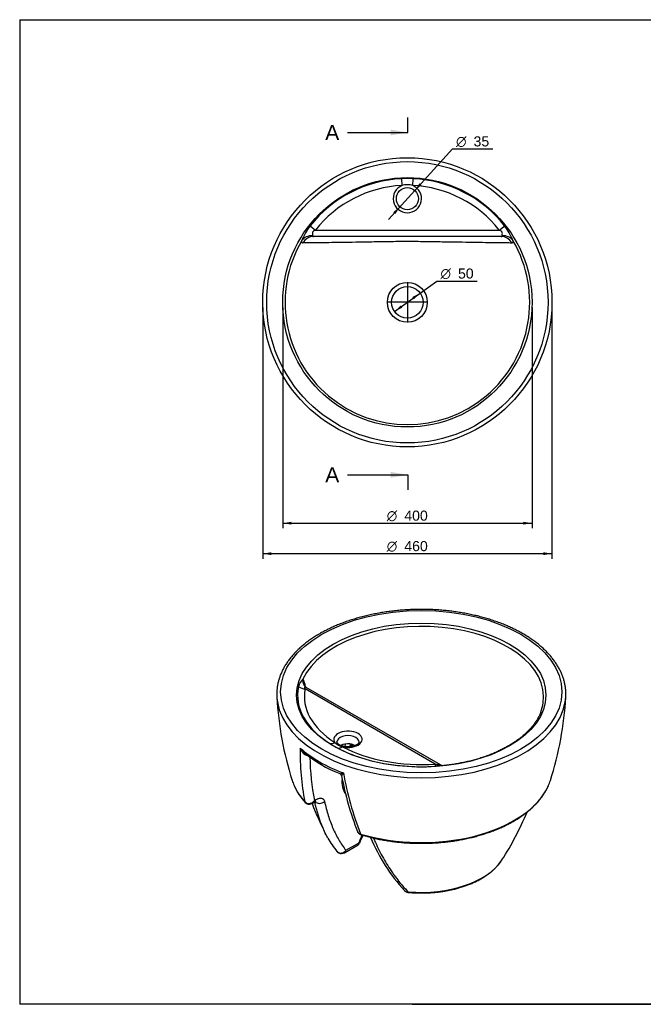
# Model space of a CAD drawing. Header units: millimetres. Extents: x 11 to 285, y 7 to 203.
# Tile 1 of 3: x 11 to 135, y 7 to 203. Entities that reach past the tile are written whole.
import ezdxf
from ezdxf.enums import TextEntityAlignment as Align
from ezdxf.lldxf.tags import DXFTag

# ---------------------------------------------------------------- set-up
doc = ezdxf.new("R2010")
doc.units = ezdxf.units.MM
for name, color, linetype in [('1', 7, 'Continuous'), ('Default', 7, 'Continuous'), ('MATTY_TONDO-A-R', 7, 'Continuous'), ('Predefinito', 7, 'Continuous')]:
    doc.layers.add(name, color=color, linetype=linetype)
doc.styles.add('SEACAD_Arial', font='ARIAL.TTF')
doc.styles.add('SEACAD_Solid_Edge_ANSI1_Symbols', font='semeca1.ttf')
tags = doc.linetypes.add('CENTER2', pattern=[28.575, 19.05, -3.175, 3.175, -3.175]).pattern_tags.tags
tags[10:11] = [DXFTag(74, 4), DXFTag(75, 0), DXFTag(340, '0'), DXFTag(46, 0.0), DXFTag(50, 0.0), DXFTag(44, 0.0), DXFTag(45, 0.0)]
tags[8:9] = [DXFTag(74, 4), DXFTag(75, 0), DXFTag(340, '0'), DXFTag(46, 0.0), DXFTag(50, 0.0), DXFTag(44, 0.0), DXFTag(45, 0.0)]
tags[6:7] = [DXFTag(74, 4), DXFTag(75, 0), DXFTag(340, '0'), DXFTag(46, 0.0), DXFTag(50, 0.0), DXFTag(44, 0.0), DXFTag(45, 0.0)]
tags[4:5] = [DXFTag(74, 4), DXFTag(75, 0), DXFTag(340, '0'), DXFTag(46, 0.0), DXFTag(50, 0.0), DXFTag(44, 0.0), DXFTag(45, 0.0)]
doc.dimstyles.new('ISO_PALLINATURA', dxfattribs={"dimtxt": 2, "dimasz": 1.7, "dimexe": 1, "dimexo": 1, "dimgap": 1, "dimtad": 0, "dimtih": 1, "dimtoh": 1, "dimdec": 0, "dimlfac": 8, "dimtxsty": 'SEACAD_Arial', "dimblk1": '_SE_FILLED', "dimblk2": '_SE_FILLED', "dimsah": 1, "dimcen": 1, "dimadec": 0, "dimazin": 0, "dimtfac": 1, "dimtdec": 0, "dimtmove": 0, "dimatfit": 3, "dimfxl": 1, "dimtolj": 1, "dimarcsym": 0})

# ---------------------------------------------------------------- blocks, each defined once
blk = doc.blocks.new('SEANNOT_GROUP')
at = {"layer": 'Default', "color": 7, "linetype": 'CENTER2'}
for p, q in [((87.86, 150.71), (87.86, 142.71)), ((91.86, 146.71), (83.86, 146.71))]:
    blk.add_line(p, q, dxfattribs=at)
blk = doc.blocks.new('SE')
at = {"layer": 'MATTY_TONDO-A-R', "color": 7, "linetype": 'Continuous'}
for p, q in [((86.8, 169.9), (86.73, 171.25)), ((88.93, 169.9), (88.99, 171.25)), ((68.54, 161.89), (69.6, 161.05)), ((69.6, 161.05), (106.12, 161.05)), ((106.12, 161.05), (107.19, 161.89)), ((106.49, 159.8), (69.23, 159.8))]:
    blk.add_line(p, q, dxfattribs=at)
for centre, radius in [((87.86, 146.71), 28.72), ((87.86, 146.71), 27.94), ((87.86, 146.71), 24.76), ((87.86, 167.3), 2.19), ((87.86, 146.71), 3.96), ((87.86, 146.71), 3.12)]:
    blk.add_circle(centre, radius, dxfattribs=at)
for centre, radius, start, end in [((87.86, 146.71), 24.57, 92.6322, 141.8535), ((87.86, 144.79), 26.49, 87.5583, 92.4417), ((87.86, 146.71), 24.57, 38.1465, 87.3678), ((87.86, 146.71), 23.22, 92.6322, 141.8535), ((87.86, 167.3), 2.81, 112.278, 67.722), ((87.86, 166.66), 3.41, 71.7824, 108.2176), ((87.86, 146.71), 23.22, 38.1465, 87.3678), ((77.89, 154.65), 11.82, 142.2885, 158.5908), ((97.83, 154.65), 11.82, 21.4092, 37.7115), ((87.86, 146.71), 24.3, 149.6952, 30.3048)]:
    blk.add_arc(centre, radius, start, end, dxfattribs=at)
for centre, major_axis, ratio, start_param, end_param in [((69, 157.73), (-2.48, 0.33), 0.882226, 4.830381, 5.841341), ((69.23, 157.3), (0, -2.5), 0.954433, 3.141593, 4.215336), ((106.49, 157.3), (0, -2.5), 0.954433, 2.067849, 3.141593), ((106.73, 157.73), (2.48, 0.33), 0.882226, 0.441844, 1.452804)]:
    blk.add_ellipse(centre, major_axis=major_axis, ratio=ratio, start_param=start_param, end_param=end_param, dxfattribs=at)
for points, knots in [([(69.6, 161.05), (69.48, 160.99), (69.35, 160.93), (69.19, 160.81), (69.14, 160.77), (69.05, 160.66), (69.02, 160.6), (68.97, 160.41), (68.99, 160.29), (69.01, 160.09), (69.02, 160.01), (69, 159.94)], [0, 0, 0, 0, 0.25, 0.25, 0.375, 0.375, 0.5, 0.5, 0.75, 0.75, 1, 1, 1, 1]), ([(106.73, 159.94), (106.7, 160.01), (106.71, 160.09), (106.73, 160.3), (106.75, 160.41), (106.7, 160.6), (106.67, 160.66), (106.59, 160.77), (106.53, 160.81), (106.37, 160.93), (106.25, 160.99), (106.12, 161.05)], [0, 0, 0, 0, 0.25, 0.25, 0.5, 0.5, 0.625, 0.625, 0.75, 0.75, 1, 1, 1, 1]), ([(67.13, 158.49), (67.08, 158.49), (67.04, 158.5), (66.96, 158.54), (66.94, 158.57), (66.9, 158.63), (66.89, 158.65), (66.88, 158.7), (66.88, 158.73), (66.87, 158.82), (66.87, 158.89), (66.88, 158.97)], [0, 0, 0, 0, 0.25, 0.25, 0.5, 0.5, 0.625, 0.625, 0.75, 0.75, 1, 1, 1, 1]), ([(108.59, 158.49), (108.23, 158.49), (107.79, 158.5), (107.03, 158.51), (106.76, 158.51), (106.17, 158.52), (105.87, 158.52), (104.9, 158.53), (104.18, 158.54), (102.62, 158.56), (101.77, 158.58), (99.96, 158.6), (99.01, 158.62), (97.49, 158.65), (96.97, 158.66), (95.9, 158.67), (95.36, 158.68), (93.69, 158.71), (92.55, 158.73), (90.78, 158.75), (90.18, 158.76), (88.99, 158.77), (88.4, 158.77), (86.62, 158.77), (85.43, 158.76), (83.07, 158.73), (81.93, 158.71), (80.28, 158.68), (79.74, 158.67), (78.68, 158.65), (78.15, 158.64), (76.63, 158.62), (75.68, 158.6), (73.9, 158.57), (73.07, 158.56), (71.9, 158.55), (71.52, 158.54), (70.81, 158.53), (70.47, 158.53), (68.86, 158.51), (67.85, 158.5), (67.13, 158.49)], [0, 0, 0, 0, 0.0625, 0.0625, 0.09375, 0.09375, 0.125, 0.125, 0.1875, 0.1875, 0.25, 0.25, 0.3125, 0.3125, 0.34375, 0.34375, 0.375, 0.375, 0.4375, 0.4375, 0.46875, 0.46875, 0.5, 0.5, 0.5625, 0.5625, 0.625, 0.625, 0.65625, 0.65625, 0.6875, 0.6875, 0.75, 0.75, 0.8125, 0.8125, 0.84375, 0.84375, 0.875, 0.875, 1, 1, 1, 1]), ([(69, 159.94), (68.99, 159.92), (68.99, 159.89), (69, 159.87), (69, 159.86), (69.02, 159.84), (69.03, 159.83), (69.06, 159.82), (69.09, 159.81), (69.15, 159.8), (69.19, 159.8), (69.23, 159.8)], [0, 0, 0, 0, 0.25, 0.25, 0.375, 0.375, 0.5, 0.5, 0.75, 0.75, 1, 1, 1, 1]), ([(106.49, 159.8), (106.53, 159.8), (106.57, 159.8), (106.63, 159.81), (106.66, 159.82), (106.7, 159.83), (106.71, 159.84), (106.72, 159.86), (106.73, 159.87), (106.73, 159.88), (106.74, 159.9), (106.73, 159.92), (106.73, 159.93), (106.73, 159.94)], [0, 0, 0, 0, 0.25, 0.25, 0.5, 0.5, 0.625, 0.625, 0.75, 0.75, 0.875, 0.875, 1, 1, 1, 1]), ([(108.84, 158.97), (108.85, 158.89), (108.85, 158.82), (108.85, 158.73), (108.84, 158.7), (108.83, 158.65), (108.82, 158.63), (108.79, 158.57), (108.76, 158.54), (108.69, 158.5), (108.64, 158.49), (108.59, 158.49)], [0, 0, 0, 0, 0.25, 0.25, 0.375, 0.375, 0.5, 0.5, 0.75, 0.75, 1, 1, 1, 1])]:
    blk.add_open_spline(points, degree=3, knots=knots, dxfattribs=at)
blk = doc.blocks.new('SE2')
at = {"color": 7, "linetype": 'Continuous', "style": 'SEACAD_Arial'}
blk.add_text('A', height=3, dxfattribs=at).set_placement((71.54, 181.94), align=Align.TOP_LEFT)
blk = doc.blocks.new('SE3')
at = {"color": 7, "linetype": 'Continuous', "style": 'SEACAD_Arial'}
blk.add_text('A', height=3, dxfattribs=at).set_placement((71.54, 113.95), align=Align.TOP_LEFT)
blk = doc.blocks.new('SEANNOT_GROUP4')
at = {"linetype": 'Continuous'}
blk.add_hatch(color=7, dxfattribs=at).paths.add_polyline_path([(84.54, 179.87), (87.94, 180.44), (84.54, 181.01)])
at = {"color": 7, "linetype": 'Continuous'}
blk.add_lwpolyline([(75.94, 180.44), (87.94, 180.44)], dxfattribs=at)
blk = doc.blocks.new('SEANNOT_GROUP5')
at = {"linetype": 'Continuous'}
blk.add_hatch(color=7, dxfattribs=at).paths.add_polyline_path([(84.54, 111.88), (87.94, 112.45), (84.54, 113.02)])
at = {"color": 7, "linetype": 'Continuous'}
blk.add_lwpolyline([(75.94, 112.45), (87.94, 112.45)], dxfattribs=at)
blk = doc.blocks.new('SE1')
at = {"layer": 'Default', "color": 7, "linetype": 'CENTER2'}
for p, q in [((87.94, 180.44), (87.94, 183.44)), ((87.94, 112.45), (87.94, 109.45))]:
    blk.add_line(p, q, dxfattribs=at)
at = {"layer": 'Default', "color": 7, "linetype": 'CENTER2', "const_width": 0.00035}
blk.add_lwpolyline([(87.94, 180.44), (87.94, 112.45)], dxfattribs=at)
at = {"layer": 'Default'}
for name in ['SE2', 'SEANNOT_GROUP4', 'SE3', 'SEANNOT_GROUP5']:
    blk.add_blockref(name, (0, 0), dxfattribs=at)
blk = doc.blocks.new('SE5')
at = {"layer": 'MATTY_TONDO-A-R', "color": 7, "linetype": 'Continuous'}
for p, q in [((93.4, 55.01), (67.58, 69.92)), ((94.45, 54.82), (67.78, 70.22)), ((75.52, 58.44), (75.58, 58.98)), ((76.47, 58.99), (76.41, 58.42)), ((76.71, 58.94), (76.71, 58.45)), ((77.2, 58.56), (76.9, 58.74)), ((76.9, 58.74), (76.9, 58.49)), ((74.9, 52.14), (74.9, 52.16)), ((67.5, 47.51), (67.8, 47.27)), ((68.93, 47.19), (69.44, 47.48)), ((69.39, 47.77), (69.69, 47.94)), ((75.67, 37.88), (78.16, 39.32)), ((75.36, 37.39), (78.08, 38.96))]:
    blk.add_line(p, q, dxfattribs=at)
for centre, radius, start, end in [((68.81, 69.87), 2.62, 130.0186, 169.7822), ((62.28, 69.35), 5.47, 11.2282, 27.5274), ((68.28, 71.16), 1.06, 209.1615, 241.8441), ((128.67, 72.03), 66.84, 183.1907, 197.6751), ((52.48, 72.06), 66.95, 342.3215, 356.7819), ((85.15, 79.19), 23.77, 237.7782, 242.2218), ((75.77, 61.51), 3.2, 224.1954, 255.8046), ((115.07, 57), 48.51, 178.6051, 191.2897), ((84.08, 77.8), 26.51, 230.8333, 248.6675), ((116.21, 56.93), 47.71, 180.7338, 191.0727), ((74.22, 52.55), 0.591, 10.2354, 68.7153), ((135.88, 63.78), 61.62, 189.8613, 201.5812), ((136.95, 64.35), 63.24, 190.6514, 201.0853), ((76.68, 55.76), 12.38, 203.9744, 222.6574), ((68.28, 47.96), 0.908, 219.9743, 246.3921), ((68.37, 48.07), 1.05, 244.04, 302.8387), ((127.53, 69.66), 62.76, 200.9834, 207.2682), ((54.17, 69.5), 62.29, 327.4106, 337.294), ((78.91, 41.96), 1.03, 199.6894, 235.3056), ((78.83, 42.24), 1.16, 238.1504, 257.4283), ((78.99, 42.07), 1.16, 235.4332, 254.7719), ((86.3, 48.03), 16.19, 208.51, 219.8761), ((77.82, 39.47), 0.567, 297.0338, 339.4851), ((249.73, -33.06), 186.21, 156.599, 157.1271), ((252.85, -34.24), 189.35, 156.6378, 157.157), ((113.84, 54.2), 36.01, 202.4979, 222.4986), ((74.54, 38.19), 0.858, 219.5402, 242.9502), ((74.66, 38.24), 0.982, 219.7181, 244.6424), ((74.77, 38.39), 1.16, 242.7058, 300.6636), ((87.83, 30.31), 0.697, 218.8006, 240.9946), ((87.92, 30.62), 0.992, 239.4387, 276.3159), ((88.15, 30.67), 1.17, 235.9987, 266.8774)]:
    blk.add_arc(centre, radius, start, end, dxfattribs=at)
for centre, major_axis in [((90.63, 69.37), (-27.94, 0)), ((90.63, 68.71), (-24.76, 0))]:
    blk.add_ellipse(centre, major_axis=major_axis, ratio=0.57735, dxfattribs=at)
for centre, major_axis, ratio, start_param, end_param in [((90.63, 68.32), (-24.3, 0), 0.57735, 3.057719, 6.026706), ((69.49, 71.93), (2.18, 1.23), 0.814964, 2.558421, 3.13811), ((69.49, 71.93), (2.18, 1.23), 0.814964, 3.13811, 3.171995), ((69.97, 70.58), (2.43, 0.57), 0.378746, -3.541709, -3.472594), ((90.63, 68.85), (-28.71, 0), 0.57735, 6.255788, 6.283185), ((90.63, 68.85), (-28.71, 0), 0.57735, 0, 0.090262), ((90.63, 68.64), (24.57, 0), 0.57735, 3.021977, 3.88105), ((67.58, 71.96), (2.45, -0.51), 0.810662, 4.30655, 4.879573), ((90.63, 68.32), (23.22, 0), 0.57735, 3.021977, 3.88105), ((90.63, 68.85), (-28.71, 0), 0.57735, 3.049194, 3.169338), ((90.63, 68.85), (-28.71, 0), 0.57735, 0.090262, 3.049194), ((90.63, 68.32), (-24.3, 0), 0.57735, 2.926791, 3.057719), ((76.07, 59.91), (2.81, 0), 0.57735, 4.315815, 9.821352), ((76.07, 59.4), (2.19, 0), 0.57735, 0, 3.145158), ((73.48, 61.32), (-1.34, -2.11), 0.603256, 0.236425, 0.809448), ((76.07, 57.75), (-2.19, 0), 0.57735, 4.535141, 5.44558), ((77.34, 59), (0.625, 0), 0.57735, 3.321528, 3.926991), ((76.46, 58.49), (-0.312, -0.541), 0.57735, 2.356194, 2.704009), ((76.07, 59.4), (2.19, 0), 0.57735, 6.279679, 6.283185), ((90.63, 67.11), (-28.59, 0), 0.57735, 0.571263, 0.999533), ((74.98, 60.45), (-1.16, -2.21), 0.550227, 0.190436, 0.763459), ((90.63, 68.64), (24.57, 0), 0.57735, 3.972931, 4.206957), ((90.63, 68.32), (-23.22, 0), 0.57735, 0.831339, 1.690412), ((90.63, 68.64), (24.57, 0), 0.57735, 4.206957, 4.832005), ((93.4, 57.05), (0.17, -2.49), 0.097433, 5.664321, 6.237344), ((90.63, 54.46), (-26.08, 0), 0.57735, 0.182072, 0.248072), ((80.73, 55.5), (4.73, 6.78), 0.511896, 2.399756, 3.006828), ((90.63, 54.46), (-26.08, 0), 0.57735, -3.394662, -3.323663), ((90.63, 54.46), (-26.08, 0), 0.57735, 0.248072, 0.480313), ((90.63, 54.46), (-26.08, 0), 0.57735, 1.090483, 2.888523), ((68.04, 47.79), (0.464, 0.419), 0.72411, 2.813445, 3.141654), ((68.19, 47.69), (0.276, 0.561), 0.529272, 2.619736, 3.141638), ((68.81, 48.56), (-0.62, 1.08), 0.57735, 3.141593, 3.81878), ((70.53, 48.18), (-1.22, -0.27), 0.778146, 0.455957, 2.189599), ((78.68, 41.63), (0.351, 0.517), 0.621722, 2.700143, 3.142188), ((78.86, 41.55), (0.18, 0.599), 0.377268, 2.49455, 3.141173), ((74.7, 38.25), (0.463, 0.9), 0.543562, 2.935101, 3.14138), ((90.63, 39.38), (17.09, 0), 0.57735, 4.559971, 5.91715), ((90.63, 39.38), (17.09, 0), 0.57735, -0.366035, -0.354675), ((88.04, 30.55), (0.55, 0.85), 0.609267, 2.992126, 3.141304), ((88.17, 30.51), (0.09, 1.01), 0.123967, 2.648283, 3.14108)]:
    blk.add_ellipse(centre, major_axis=major_axis, ratio=ratio, start_param=start_param, end_param=end_param, dxfattribs=at)
for points, knots in [([(119.33, 69.36), (119.33, 69.44), (119.32, 69.72), (119.25, 70.27), (119.14, 70.96), (118.97, 71.64), (118.75, 72.33), (118.49, 73), (118.17, 73.67), (117.82, 74.34), (117.41, 74.99), (116.96, 75.63), (116.47, 76.26), (115.93, 76.88), (115.35, 77.49), (114.72, 78.08), (114.06, 78.65), (113.35, 79.21), (112.61, 79.75), (111.83, 80.27), (111.01, 80.77), (110.16, 81.25), (109.28, 81.71), (108.36, 82.15), (107.42, 82.56), (106.45, 82.96), (105.45, 83.32), (104.42, 83.67), (103.38, 83.98), (102.31, 84.28), (101.22, 84.54), (100.12, 84.78), (99, 85), (97.86, 85.18), (96.72, 85.34), (95.56, 85.48), (94.39, 85.58), (93.22, 85.66), (92.05, 85.7), (90.87, 85.72), (89.69, 85.72), (88.51, 85.68), (87.34, 85.61), (86.17, 85.52), (85.01, 85.4), (83.86, 85.25), (82.72, 85.08), (81.6, 84.87), (80.48, 84.65), (79.39, 84.39), (78.31, 84.11), (77.26, 83.8), (76.22, 83.47), (75.22, 83.11), (74.23, 82.73), (73.28, 82.32), (72.35, 81.89), (71.47, 81.45), (70.83, 81.1), (70.52, 80.92), (70.45, 80.89)], [0, 0, 0, 0, 0.005379, 0.022755, 0.040138, 0.057541, 0.074971, 0.092435, 0.109939, 0.127485, 0.145071, 0.162696, 0.180357, 0.198048, 0.215765, 0.233503, 0.251256, 0.269022, 0.286796, 0.304575, 0.322357, 0.340139, 0.357919, 0.375698, 0.393473, 0.411244, 0.429012, 0.446776, 0.464536, 0.482292, 0.500045, 0.517794, 0.535541, 0.553284, 0.571026, 0.588765, 0.606502, 0.624239, 0.641974, 0.659709, 0.677444, 0.695179, 0.712914, 0.730651, 0.748388, 0.766128, 0.783869, 0.801613, 0.819359, 0.837109, 0.854862, 0.872619, 0.89038, 0.908146, 0.925916, 0.94369, 0.961469, 0.979253, 0.996102, 1, 1, 1, 1]), ([(70.45, 80.89), (70.29, 80.79), (69.89, 80.56), (69.2, 80.12), (68.43, 79.6), (67.7, 79.05), (67, 78.49), (66.35, 77.91), (65.73, 77.31), (65.16, 76.7), (64.64, 76.07), (64.15, 75.44), (63.71, 74.79), (63.32, 74.13), (62.98, 73.46), (62.68, 72.78), (62.43, 72.1), (62.23, 71.41), (62.08, 70.72), (61.97, 70.02), (61.94, 69.6), (61.93, 69.35)], [0, 0, 0, 0, 0.028703, 0.083146, 0.1376, 0.192052, 0.246497, 0.300926, 0.355328, 0.409692, 0.464003, 0.518246, 0.572406, 0.626465, 0.680411, 0.734232, 0.787923, 0.841483, 0.89492, 0.94825, 1, 1, 1, 1]), ([(67.78, 70.22), (67.77, 70.23), (67.77, 70.23), (67.68, 70.28), (67.58, 70.3), (67.49, 70.27), (67.47, 70.25), (67.45, 70.2), (67.45, 70.16), (67.48, 70.06), (67.53, 69.99), (67.58, 69.92)], [0.225464, 0.225464, 0.225464, 0.225464, 0.25, 0.25, 0.5, 0.5, 0.625, 0.625, 0.75, 0.75, 1, 1, 1, 1]), ([(114.39, 65.39), (114.33, 65.23), (114.21, 64.92), (113.94, 64.37), (113.62, 63.8), (113.25, 63.22), (112.83, 62.66), (112.38, 62.11), (111.87, 61.57), (111.33, 61.04), (110.75, 60.53), (110.12, 60.03), (109.46, 59.55), (108.76, 59.08), (108.03, 58.63), (107.26, 58.2), (106.45, 57.79), (105.62, 57.4), (104.75, 57.03), (103.86, 56.69), (102.94, 56.36), (101.99, 56.06), (101.02, 55.78), (100.03, 55.53), (99.02, 55.31), (98, 55.11), (96.96, 54.93), (95.91, 54.78), (95.08, 54.69), (94.65, 54.65), (94.54, 54.64)], [0, 0, 0, 0, 0.026927, 0.064491, 0.101924, 0.139235, 0.17644, 0.213558, 0.250606, 0.2876, 0.324555, 0.361483, 0.398394, 0.435297, 0.472197, 0.509098, 0.546003, 0.582916, 0.619837, 0.656769, 0.693711, 0.730663, 0.767626, 0.804599, 0.841581, 0.878572, 0.91557, 0.952575, 0.989585, 1, 1, 1, 1]), ([(77.75, 58.79), (77.71, 58.77), (77.61, 58.72), (77.4, 58.63), (77.13, 58.54), (76.84, 58.47), (76.53, 58.42), (76.2, 58.4), (75.87, 58.4), (75.55, 58.43), (75.24, 58.48), (74.94, 58.56), (74.68, 58.65), (74.45, 58.76), (74.25, 58.88), (74.1, 59), (73.99, 59.12), (73.92, 59.22), (73.89, 59.32), (73.88, 59.37), (73.88, 59.4)], [0, 0, 0, 0, 0.029144, 0.085145, 0.14165, 0.198692, 0.256179, 0.313976, 0.37193, 0.42988, 0.487622, 0.545002, 0.601874, 0.658125, 0.713717, 0.768777, 0.823749, 0.879328, 0.937383, 1, 1, 1, 1]), ([(77.43, 58.64), (77.41, 58.65), (77.39, 58.66), (77.27, 58.72), (77.18, 58.77), (77.03, 58.84), (76.98, 58.86), (76.88, 58.89), (76.83, 58.91), (76.67, 58.96), (76.57, 58.98), (76.46, 59)], [0.5958134, 0.5958134, 0.5958134, 0.5958134, 0.625, 0.625, 0.75, 0.75, 0.8125, 0.8125, 0.875, 0.875, 1, 1, 1, 1]), ([(78.26, 59.4), (78.25, 59.36), (78.25, 59.31), (78.2, 59.2), (78.12, 59.09), (78, 58.97), (77.86, 58.86), (77.78, 58.81), (77.75, 58.79)], [0, 0, 0, 0, 0.239093, 0.415392, 0.580897, 0.75696, 0.928427, 1, 1, 1, 1]), ([(66.58, 58.18), (66.68, 58), (66.8, 57.82), (67.05, 57.5), (67.19, 57.37), (67.33, 57.25)], [0, 0, 0, 0, 0.25, 0.25, 0.4702842, 0.4702842, 0.4702842, 0.4702842]), ([(68.04, 56.68), (67.92, 56.68), (67.8, 56.72), (67.6, 56.81), (67.51, 56.86), (67.36, 56.98), (67.28, 57.05), (67.07, 57.27), (66.95, 57.43), (66.74, 57.79), (66.65, 57.98), (66.58, 58.18)], [0.0925872, 0.0925872, 0.0925872, 0.0925872, 0.25, 0.25, 0.375, 0.375, 0.5, 0.5, 0.75, 0.75, 1, 1, 1, 1]), ([(93.4, 55.01), (93.53, 54.98), (93.66, 54.95), (93.86, 54.92), (93.93, 54.91), (94.06, 54.89), (94.13, 54.89), (94.29, 54.87), (94.37, 54.87), (94.43, 54.83), (94.44, 54.83), (94.45, 54.83)], [0, 0, 0, 0, 0.25, 0.25, 0.375, 0.375, 0.5, 0.5, 0.75, 0.75, 0.7740581, 0.7740581, 0.7740581, 0.7740581]), ([(94.89, 54.67), (94.87, 54.67), (94.82, 54.68), (94.69, 54.71), (94.55, 54.76), (94.48, 54.81), (94.45, 54.83)], [0.5141, 0.5141, 0.5141, 0.5141, 0.6131239, 0.7513557, 0.9177979, 1, 1, 1, 1]), ([(74.43, 53.11), (74.45, 53.1), (74.48, 53.09), (74.58, 53.08), (74.68, 53.09), (74.9, 53.14), (75.03, 53.17), (75.17, 53.22)], [0.4035459, 0.4035459, 0.4035459, 0.4035459, 0.5, 0.5, 0.75, 0.75, 1, 1, 1, 1]), ([(75.17, 53.22), (75.09, 53.11), (75.01, 53.01), (74.89, 52.84), (74.85, 52.77), (74.81, 52.7), (74.8, 52.68), (74.8, 52.66), (74.8, 52.66), (74.8, 52.66)], [0, 0, 0, 0, 0.25, 0.25, 0.5, 0.5, 0.625, 0.625, 0.6511764, 0.6511764, 0.6511764, 0.6511764]), ([(94.49, 54.63), (94.46, 54.63), (94.43, 54.63), (94.12, 54.6), (93.84, 54.58), (93.56, 54.56)], [0.7224984, 0.7224984, 0.7224984, 0.7224984, 0.75, 0.75, 1, 1, 1, 1]), ([(78.68, 40.95), (78.87, 40.89), (79.35, 40.75), (80.23, 40.51), (81.27, 40.27), (82.33, 40.04), (83.4, 39.85), (84.49, 39.68), (85.58, 39.54), (86.69, 39.43), (87.81, 39.34), (88.92, 39.29), (90.05, 39.26), (91.17, 39.26), (92.29, 39.28), (93.41, 39.34), (94.53, 39.42), (95.63, 39.54), (96.73, 39.67), (97.82, 39.84), (98.89, 40.04), (99.95, 40.26), (100.99, 40.5), (102.01, 40.78), (103.01, 41.08), (103.99, 41.4), (104.95, 41.75), (105.88, 42.12), (106.78, 42.52), (107.65, 42.94), (108.49, 43.38), (109.29, 43.84), (110.06, 44.33), (110.8, 44.83), (111.5, 45.35), (112.16, 45.89), (112.78, 46.45), (113.36, 47.02), (113.89, 47.6), (114.39, 48.21), (114.83, 48.82), (115.23, 49.44), (115.58, 50.06), (115.76, 50.44), (115.86, 50.65)], [0, 0, 0, 0, 0.012737, 0.036891, 0.06104, 0.085185, 0.109324, 0.13346, 0.157592, 0.181722, 0.205849, 0.229974, 0.254098, 0.278222, 0.302346, 0.326471, 0.350597, 0.374725, 0.398855, 0.422989, 0.447126, 0.471268, 0.495415, 0.519567, 0.543726, 0.567891, 0.592063, 0.616242, 0.640428, 0.664621, 0.688822, 0.713028, 0.737238, 0.761452, 0.785666, 0.809875, 0.834076, 0.858262, 0.882427, 0.906563, 0.930662, 0.954716, 0.978716, 1, 1, 1, 1]), ([(67.8, 47.27), (67.92, 47.21), (68.06, 47.17), (68.35, 47.16), (68.5, 47.18), (68.78, 47.28), (68.93, 47.35), (69.18, 47.53), (69.3, 47.65), (69.39, 47.77)], [0, 0, 0, 0, 0.25, 0.25, 0.5, 0.5, 0.75, 0.75, 1, 1, 1, 1]), ([(69.39, 47.77), (69.34, 47.63), (69.27, 47.51), (69.12, 47.32), (69.03, 47.24), (68.94, 47.19)], [0, 0, 0, 0, 0.25, 0.25, 0.468213, 0.468213, 0.468213, 0.468213]), ([(69.44, 47.48), (69.44, 47.48), (69.49, 47.51), (69.57, 47.55), (69.67, 47.58), (69.71, 47.59), (69.72, 47.59), (69.72, 47.59)], [0, 0, 0, 0, 0.0074899, 0.122542, 0.2254204, 0.3360611, 0.4186037, 0.4186037, 0.4186037, 0.4186037]), ([(71.39, 41.62), (71.3, 41.83), (71.21, 42.04), (70.43, 43.84), (69.88, 45.6), (69.46, 47.49)], [0.4356378, 0.4356378, 0.4356378, 0.4356378, 0.5, 0.5, 0.9876095, 0.9876095, 0.9876095, 0.9876095]), ([(69.69, 47.94), (69.8, 48), (69.9, 48.05), (70.05, 48.11), (70.09, 48.13), (70.19, 48.16), (70.24, 48.18), (70.38, 48.21), (70.47, 48.22), (70.6, 48.23), (70.64, 48.23), (70.72, 48.22), (70.76, 48.21), (70.88, 48.19), (70.95, 48.16), (71.05, 48.11), (71.08, 48.09), (71.14, 48.04), (71.16, 48.02), (71.24, 47.94), (71.29, 47.87), (71.36, 47.73), (71.39, 47.65), (71.41, 47.56)], [0, 0, 0, 0, 0.125, 0.125, 0.1875, 0.1875, 0.25, 0.25, 0.375, 0.375, 0.4375, 0.4375, 0.5, 0.5, 0.625, 0.625, 0.6875, 0.6875, 0.75, 0.75, 0.875, 0.875, 1, 1, 1, 1]), ([(71.41, 47.56), (71.62, 46.61), (71.86, 45.68), (72.42, 43.91), (72.73, 43.06), (73.43, 41.44), (73.82, 40.66), (74.46, 39.57), (74.68, 39.21), (75.16, 38.53), (75.4, 38.2), (75.67, 37.88)], [0, 0, 0, 0, 0.25, 0.25, 0.5, 0.5, 0.75, 0.75, 0.875, 0.875, 1, 1, 1, 1]), ([(77.95, 41.6), (77.96, 41.57), (77.97, 41.55), (78.04, 41.41), (78.12, 41.32), (78.22, 41.26)], [0.6934705, 0.6934705, 0.6934705, 0.6934705, 0.75, 0.75, 1, 1, 1, 1]), ([(78.08, 38.96), (78.09, 38.97), (78.1, 38.97), (78.12, 38.99), (78.13, 39), (78.15, 39.03), (78.16, 39.04), (78.18, 39.09), (78.18, 39.13), (78.18, 39.2), (78.18, 39.22), (78.17, 39.26), (78.17, 39.27), (78.17, 39.3), (78.17, 39.31), (78.16, 39.32)], [0.1642216, 0.1642216, 0.1642216, 0.1642216, 0.25, 0.25, 0.375, 0.375, 0.5, 0.5, 0.75, 0.75, 0.875, 0.875, 0.9375, 0.9375, 1, 1, 1, 1]), ([(78.35, 39.26), (78.35, 39.26), (78.35, 39.26), (78.35, 39.26), (78.34, 39.26), (78.32, 39.26), (78.3, 39.27), (78.25, 39.28), (78.24, 39.29), (78.21, 39.3), (78.2, 39.3), (78.18, 39.31), (78.17, 39.32), (78.16, 39.32)], [0.2942591, 0.2942591, 0.2942591, 0.2942591, 0.375, 0.375, 0.5, 0.5, 0.75, 0.75, 0.875, 0.875, 0.9375, 0.9375, 1, 1, 1, 1]), ([(81.12, 40.3), (81.25, 40), (81.38, 39.71), (81.76, 38.89), (82.01, 38.36), (82.8, 36.79), (83.36, 35.79), (84.26, 34.35), (84.57, 33.88), (85.05, 33.19), (85.21, 32.96), (85.54, 32.51), (85.71, 32.29), (86.21, 31.64), (86.56, 31.22), (87.28, 30.4), (87.65, 30.01), (88.03, 29.63)], [0.0582314, 0.0582314, 0.0582314, 0.0582314, 0.125, 0.125, 0.25, 0.25, 0.5, 0.5, 0.625, 0.625, 0.6875, 0.6875, 0.75, 0.75, 0.875, 0.875, 1, 1, 1, 1]), ([(74.14, 37.43), (74.2, 37.39), (74.27, 37.37), (74.36, 37.34), (74.39, 37.33), (74.46, 37.32), (74.5, 37.32), (74.6, 37.31), (74.67, 37.31), (74.77, 37.32), (74.81, 37.33), (74.88, 37.34), (74.91, 37.35), (75.02, 37.38), (75.08, 37.41), (75.22, 37.48), (75.28, 37.52), (75.4, 37.6), (75.46, 37.65), (75.54, 37.73), (75.57, 37.76), (75.61, 37.81), (75.62, 37.82), (75.64, 37.85), (75.65, 37.87), (75.67, 37.88)], [0, 0, 0, 0, 0.125, 0.125, 0.1875, 0.1875, 0.25, 0.25, 0.375, 0.375, 0.4375, 0.4375, 0.5, 0.5, 0.625, 0.625, 0.75, 0.75, 0.875, 0.875, 0.9375, 0.9375, 0.96875, 0.96875, 1, 1, 1, 1]), ([(75.36, 37.39), (75.39, 37.4), (75.42, 37.42), (75.48, 37.48), (75.51, 37.52), (75.57, 37.61), (75.6, 37.65), (75.63, 37.74), (75.64, 37.76), (75.65, 37.81), (75.65, 37.82), (75.66, 37.85), (75.66, 37.87), (75.67, 37.88)], [0.5379804, 0.5379804, 0.5379804, 0.5379804, 0.625, 0.625, 0.75, 0.75, 0.875, 0.875, 0.9375, 0.9375, 0.96875, 0.96875, 1, 1, 1, 1]), ([(88.08, 29.5), (88.26, 29.49), (88.69, 29.45), (89.47, 29.41), (90.38, 29.39), (91.29, 29.39), (92.2, 29.43), (93.1, 29.49), (94, 29.58), (94.89, 29.7), (95.77, 29.85), (96.63, 30.03), (97.48, 30.23), (98.31, 30.46), (99.12, 30.72), (99.9, 31), (100.66, 31.3), (101.4, 31.63), (102.1, 31.99), (102.77, 32.37), (103.41, 32.77), (104.01, 33.19), (104.57, 33.63), (105.09, 34.09), (105.58, 34.57), (106.01, 35.07), (106.36, 35.5), (106.52, 35.75), (106.58, 35.85)], [0, 0, 0, 0, 0.021073, 0.060882, 0.100689, 0.140494, 0.180301, 0.220113, 0.259935, 0.299769, 0.339621, 0.379495, 0.419393, 0.45932, 0.499279, 0.539272, 0.579302, 0.619369, 0.659472, 0.699606, 0.739765, 0.779938, 0.820099, 0.860224, 0.900278, 0.940222, 0.980009, 1, 1, 1, 1])]:
    blk.add_open_spline(points, degree=3, knots=knots, dxfattribs=at)
for points in [[(67.64, 70.41), (67.65, 70.37), (67.66, 70.33), (67.67, 70.29)], [(94.54, 54.64), (94.52, 54.64), (94.51, 54.63), (94.49, 54.63)], [(72.05, 40.33), (71.82, 40.75), (71.6, 41.18), (71.39, 41.62)], [(87.42, 29.76), (87.37, 29.79), (87.33, 29.83), (87.29, 29.87)]]:
    blk.add_open_spline(points, degree=3, dxfattribs=at)
blk = doc.blocks.new('DMBLK23')
at = {"layer": 'Default', "linetype": 'Continuous'}
for points in [[(60.85, 96.5), (60.85, 97.07), (59.15, 96.79)], [(114.88, 96.5), (116.58, 96.79), (114.88, 97.07)]]:
    blk.add_hatch(color=7, dxfattribs=at).paths.add_polyline_path(points)
at = {"layer": 'Default', "color": 7, "linetype": 'Continuous'}
for p, q in [((59.15, 145.71), (59.15, 95.79)), ((116.58, 145.71), (116.58, 95.79)), ((59.15, 96.79), (116.58, 96.79))]:
    blk.add_line(p, q, dxfattribs=at)
for s, style, p in [('O', 'SEACAD_Solid_Edge_ANSI1_Symbols', (83.77, 99.29)), ('460', 'SEACAD_Arial', (87.25, 99.29))]:
    blk.add_text(s, height=2, dxfattribs=dict(at, style=style)).set_placement(p, align=Align.TOP_LEFT)
blk = doc.blocks.new('_SE_FILLED')
at = {"color": 0}
blk.add_line((0, 0), (-1, 0), dxfattribs=at)
blk.add_solid([(0, 0), (-1, -0.1665), (-1, 0.1665), (0, 0)], dxfattribs=at)
blk = doc.blocks.new('DMBLK24')
at = {"layer": 'Default', "linetype": 'Continuous'}
for points in [[(64.81, 102.56), (64.81, 103.12), (63.11, 102.84)], [(110.92, 102.56), (112.62, 102.84), (110.92, 103.12)]]:
    blk.add_hatch(color=7, dxfattribs=at).paths.add_polyline_path(points)
at = {"layer": 'Default', "color": 7, "linetype": 'Continuous'}
for p, q in [((63.11, 145.71), (63.11, 101.84)), ((112.62, 145.71), (112.62, 101.84)), ((63.11, 102.84), (112.62, 102.84))]:
    blk.add_line(p, q, dxfattribs=at)
for s, style, p in [('O', 'SEACAD_Solid_Edge_ANSI1_Symbols', (83.77, 105.34)), ('400', 'SEACAD_Arial', (87.25, 105.34))]:
    blk.add_text(s, height=2, dxfattribs=dict(at, style=style)).set_placement(p, align=Align.TOP_LEFT)
blk = doc.blocks.new('DMBLK25')
at = {"layer": 'Default', "linetype": 'Continuous'}
for points in [[(88.85, 147.77), (89.18, 147.31), (90.4, 148.53)], [(86.54, 146.11), (85.32, 144.89), (86.87, 145.65)]]:
    blk.add_hatch(color=7, dxfattribs=at).paths.add_polyline_path(points)
at = {"layer": 'Default', "color": 7, "linetype": 'Continuous'}
for p, q in [((90.4, 148.53), (93.74, 150.93)), ((93.74, 150.93), (101.75, 150.93)), ((85.32, 144.89), (90.4, 148.53))]:
    blk.add_line(p, q, dxfattribs=at)
for s, style, p in [('O', 'SEACAD_Solid_Edge_ANSI1_Symbols', (94.44, 153.43)), ('50', 'SEACAD_Arial', (97.92, 153.43))]:
    blk.add_text(s, height=2, dxfattribs=dict(at, style=style)).set_placement(p, align=Align.TOP_LEFT)
blk = doc.blocks.new('DMBLK26')
at = {"layer": 'Default', "linetype": 'Continuous'}
for points in [[(90.27, 170.37), (89.33, 168.92), (90.69, 169.98)], [(85.04, 164.61), (85.46, 164.23), (86.39, 165.68)]]:
    blk.add_hatch(color=7, dxfattribs=at).paths.add_polyline_path(points)
at = {"layer": 'Default', "color": 7, "linetype": 'Continuous'}
for p, q in [((89.33, 168.92), (96.83, 177.17)), ((96.83, 177.17), (104.84, 177.17)), ((84.11, 163.16), (89.33, 168.92))]:
    blk.add_line(p, q, dxfattribs=at)
for s, style, p in [('O', 'SEACAD_Solid_Edge_ANSI1_Symbols', (97.53, 179.67)), ('35', 'SEACAD_Arial', (101.01, 179.67))]:
    blk.add_text(s, height=2, dxfattribs=dict(at, style=style)).set_placement(p, align=Align.TOP_LEFT)

msp = doc.modelspace()

# ---------------------------------------------------------------- linework, layer by layer
at = {"layer": '1', "color": 7, "linetype": 'Continuous'}
for p, q in [((10.8564, 202.845), (284.3566, 202.845)), ((10.8564, 202.845), (10.8564, 7.2813)), ((284.3566, 7.2813), (10.8564, 7.2813)), ((88.7928, 7.3094), (284.3566, 7.3094))]:
    msp.add_line(p, q, dxfattribs=at)
at = {"layer": 'Predefinito', "color": 7, "linetype": 'Continuous'}
msp.add_line((88.7928, 7.3094), (88.7928, 7.2813), dxfattribs=at)

# ---------------------------------------------------------------- block references
at = {"layer": 'Default'}
for name in ['SE1', 'SE', 'SEANNOT_GROUP', 'SE5']:
    msp.add_blockref(name, (0, 0), dxfattribs=at)

# ---------------------------------------------------------------- dimensions: what is measured, and where the dimension line sits
at = {"layer": 'Default', "color": 7, "linetype": 'Continuous'}
for p1, p2, picture, middle in [((86.391, 165.6784), (89.3324, 168.917), 'DMBLK26', (96.8306, 177.1725)), ((85.3233, 144.8853), (90.4001, 148.5306), 'DMBLK25', (93.7433, 150.9311))]:
    dim = msp.add_diameter_dim_2p(p1=p1, p2=p2, text='\\A1;<>', dimstyle='ISO_PALLINATURA', override={"dimdec": 2, "dimtdec": 2, "dimtofl": 0}, dxfattribs=at)
    dim.commit()
    dim.dimension.update_dxf_attribs({"geometry": picture, "text_midpoint": middle, "dimtype": 163})
for base, p1, p2, picture, middle in [((116.5771, 96.7859), (59.1463, 146.7079), (116.5771, 146.7079), 'DMBLK23', (87.8617, 96.7859)), ((112.6181, 102.8416), (63.1053, 146.7079), (112.6181, 146.7079), 'DMBLK24', (87.8617, 102.8416))]:
    dim = msp.add_linear_dim(base=base, p1=p1, p2=p2, angle=0, text='\\A1;<>', dimstyle='ISO_PALLINATURA', dxfattribs=at)
    dim.commit()
    dim.dimension.update_dxf_attribs({"geometry": picture, "text_midpoint": middle, "dimtype": 161})

doc.saveas('drawing.dxf')
